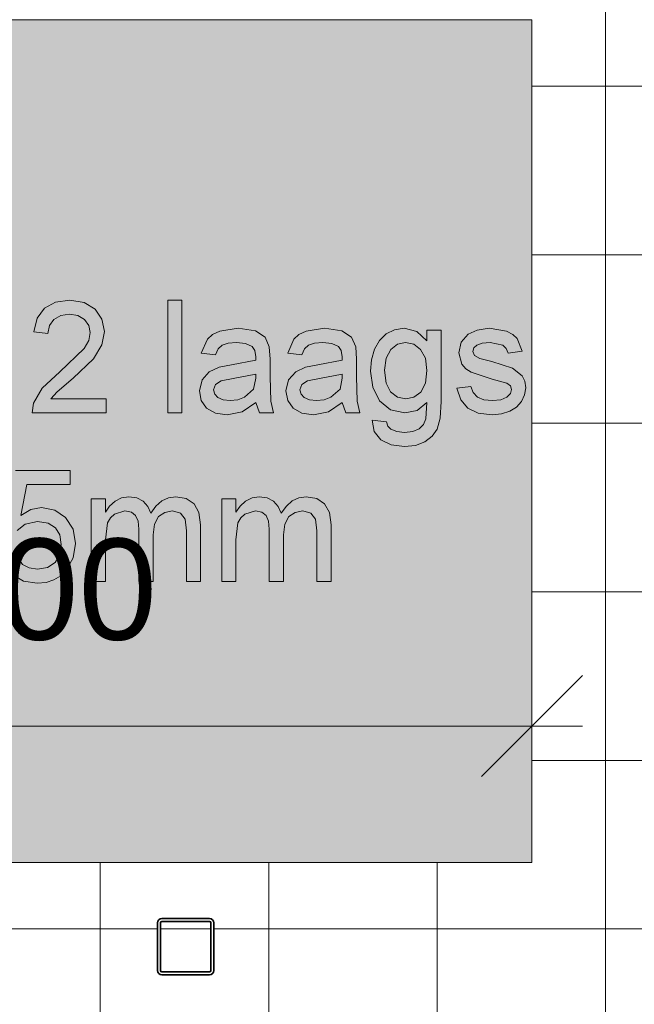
# Model space of a CAD drawing. Header units: millimetres. Extents: x -281 to 145437, y -16481 to 78869.
# Tile 50 of 256: x 5705 to 6799, y 26697 to 28450. Entities that reach past the tile are written whole.
import ezdxf

# ---------------------------------------------------------------- set-up
doc = ezdxf.new("R2010")
doc.units = ezdxf.units.MM
for name, color, linetype, lineweight in [('A--A23__Vloeren', 8, 'Continuous', 5), ('A--L28__Hoofddraagconstructies', 3, 'Continuous', 9), ('A--L90__Terrein', 7, 'Continuous', 5), ('A--M$01A__Algemeen', 1, 'Continuous', 5), ('A--M$01A__Algemeen-100', 1, 'Continuous', 5)]:
    doc.layers.add(name, color=color, linetype=linetype, lineweight=lineweight)
doc.styles.add('Arial_1', font='arial.ttf', dxfattribs={"height": 180})
doc.dimstyles.new('1_8mm', dxfattribs={"dimscale": 304.8, "dimtxt": 183.646692, "dimasz": 0.590551, "dimexe": 0.295276, "dimexo": 0.0625, "dimgap": 0.328084, "dimtad": 1, "dimdec": 0, "dimzin": 0, "dimdsep": 46, "dimtxsty": 'Arial_1', "dimblk1": 'OBLIQUE', "dimblk2": 'OBLIQUE', "dimsah": 1, "dimcen": 0.09, "dimdle": 0.295276, "dimazin": 0, "dimtfac": 1, "dimtdec": 4, "dimtix": 1, "dimtmove": 0, "dimatfit": 3, "dimfxl": 0.295276, "dimfxlon": 1, "dimtvp": 1, "dimtolj": 1, "dimtzin": 0, "dimarcsym": 2})

# ---------------------------------------------------------------- blocks, each defined once
blk = doc.blocks.new('28_SCO_TLB_column steel square hollow section hot rolled - K100x100x5-V49-L_80_ 11')
at = {"layer": 'A--L28__Hoofddraagconstructies', "lineweight": 13}
h = blk.add_hatch(dxfattribs=at)
h.set_pattern_fill('FP_103', color=256, style=0, pattern_type=2)
h.set_pattern_definition([(45, (-6000.5, -26800), (-500, 500), []), (45, (-5830.5, -26800), (-500, 500), []), (45, (-5820.5, -26800), (-500, 500), []), (45, (-5810.5, -26800), (-500, 500), []), (45, (-5800.5, -26800), (-500, 500), []), (45, (-5790.5, -26800), (-500, 500), []), (45, (-5780.5, -26800), (-500, 500), []), (45, (-5770.5, -26800), (-500, 500), [])])
h.paths.add_polyline_path([(-42.5, -50), (44.3, -49.3), (47.8, -47.8), (50, -42.5), (49.3, 44.3), (47.8, 47.8), (42.5, 50), (-44.3, 49.3), (-47.8, 47.8), (-50, 42.5), (-49.3, -44.3), (-47.8, -47.8), (-44.3, -49.3)])
h.paths.add_polyline_path([(-42.5, -45), (-44.3, -44.3), (-45, -42.5), (-44.3, 44.3), (-42.5, 45), (44.3, 44.3), (45, 42.5), (44.3, -44.3), (42.5, -45), (-4.5, -45)])
at = {"layer": 'A--L28__Hoofddraagconstructies', "color": 170, "lineweight": 35}
for p, q in [((-50, 42.5), (-50, -42.5)), ((-45, -42.5), (-45, 42.5)), ((42.5, 50), (-42.5, 50)), ((-42.5, 45), (42.5, 45)), ((45, 42.5), (45, -42.5)), ((50, -42.5), (50, 42.5)), ((42.5, -45), (-42.5, -45)), ((-42.5, -50), (42.5, -50))]:
    blk.add_line(p, q, dxfattribs=at)
for centre, radius, start, end in [((-42.5, 42.5), 7.5, 90, 180), ((-42.5, 42.5), 2.5, 90, 180), ((42.5, 42.5), 7.5, 360, 90), ((42.5, 42.5), 2.5, 0, 90), ((-42.5, -42.5), 7.5, 180, 270), ((-42.5, -42.5), 2.5, 180, 270), ((42.5, -42.5), 2.5, 270, 360), ((42.5, -42.5), 7.5, 270, 360)]:
    blk.add_arc(centre, radius, start, end, dxfattribs=at)
blk = doc.blocks.new('TBR-B-BWK-C-NIE-ARC-R25_rvt-1-L_80_ 11')
at = {"layer": 'A--L28__Hoofddraagconstructies', "color": 130, "lineweight": 13}
blk.add_blockref('28_SCO_TLB_column steel square hollow section hot rolled - K100x100x5-V49-L_80_ 11', (6000.5, 26800), dxfattribs=at)
blk = doc.blocks.new('NLRS_90_PA_LB_fietsvak dubbellaags_gen_cpz - NLRS_72_21_01_fietsvak 8x hoh 375-48998500-L_80_ 11')
at = {"layer": 'A--L90__Terrein'}
blk.add_hatch(color=256, dxfattribs=at).paths.add_polyline_path([(1900, 0), (1900, 1500), (0, 1500), (0, 0), (1758.1, 0)])
for p, q in [((1900, 1500), (0, 1500)), ((1900, 0), (1900, 1500)), ((1077.1, 1000.9), (1051.8, 997.3)), ((1077.1, 1000.9), (1051.8, 997.3)), ((1102.5, 996.9), (1077.1, 1000.9)), ((1102.5, 996.9), (1077.1, 1000.9)), ((1276.7, 1000.9), (1251.6, 1000.9)), ((1251.6, 1000.9), (1251.6, 800)), ((1276.7, 1000.9), (1251.6, 1000.9)), ((1251.6, 1000.9), (1251.6, 800)), ((1276.7, 800), (1276.7, 1000.9)), ((1276.7, 800), (1276.7, 1000.9)), ((1032.3, 986.4), (1019.1, 968.7)), ((1032.3, 986.4), (1019.1, 968.7)), ((1051.8, 997.3), (1032.3, 986.4)), ((1051.8, 997.3), (1032.3, 986.4)), ((1122, 984.8), (1102.5, 996.9)), ((1122, 984.8), (1102.5, 996.9)), ((1134.4, 966.8), (1122, 984.8)), ((1134.4, 966.8), (1122, 984.8)), ((1019.1, 968.7), (1013, 944.4)), ((1019.1, 968.7), (1013, 944.4)), ((1040.8, 955.7), (1048.7, 966.6)), ((1040.8, 955.7), (1048.7, 966.6)), ((1048.7, 966.6), (1060.9, 973.5)), ((1048.7, 966.6), (1060.9, 973.5)), ((1060.9, 973.5), (1076.5, 975.8)), ((1060.9, 973.5), (1076.5, 975.8)), ((1076.5, 975.8), (1091.4, 973.5)), ((1076.5, 975.8), (1091.4, 973.5)), ((1091.4, 973.5), (1103.2, 966.4)), ((1091.4, 973.5), (1103.2, 966.4)), ((1103.2, 966.4), (1110.9, 956)), ((1103.2, 966.4), (1110.9, 956)), ((1138.6, 944.9), (1134.4, 966.8)), ((1138.6, 944.9), (1134.4, 966.8)), ((1038.1, 941.3), (1040.8, 955.7)), ((1038.1, 941.3), (1040.8, 955.7)), ((1110.9, 956), (1113.5, 943.4)), ((1110.9, 956), (1113.5, 943.4)), ((1377.1, 950.7), (1344, 945.6)), ((1377.1, 950.7), (1344, 945.6)), ((1407.5, 946.2), (1377.1, 950.7)), ((1407.5, 946.2), (1377.1, 950.7)), ((1530.9, 950.7), (1497.8, 945.6)), ((1530.9, 950.7), (1497.8, 945.6)), ((1561.4, 946.2), (1530.9, 950.7)), ((1561.4, 946.2), (1530.9, 950.7)), ((1655.4, 948.3), (1640.6, 941)), ((1655.4, 948.3), (1640.6, 941)), ((1672.6, 950.7), (1655.4, 948.3)), ((1672.6, 950.7), (1655.4, 948.3)), ((1695, 945.2), (1672.6, 950.7)), ((1695, 945.2), (1672.6, 950.7)), ((1738.2, 947.5), (1713.1, 947.5)), ((1713.1, 947.5), (1713.1, 928.7)), ((1738.2, 947.5), (1713.1, 947.5)), ((1713.1, 947.5), (1713.1, 928.7)), ((1738.2, 820.2), (1738.2, 947.5)), ((1738.2, 820.2), (1738.2, 947.5)), ((1802.4, 947.6), (1786.4, 940.2)), ((1802.4, 947.6), (1786.4, 940.2)), ((1824, 950.7), (1802.4, 947.6)), ((1824, 950.7), (1802.4, 947.6)), ((1854.5, 945.8), (1824, 950.7)), ((1854.5, 945.8), (1824, 950.7)), ((1013, 944.4), (1038.1, 941.3)), ((1013, 944.4), (1038.1, 941.3)), ((1110.7, 929.3), (1102.6, 914.9)), ((1110.7, 929.3), (1102.6, 914.9)), ((1113.5, 943.4), (1110.7, 929.3)), ((1113.5, 943.4), (1110.7, 929.3)), ((1134.1, 921.1), (1138.6, 944.9)), ((1134.1, 921.1), (1138.6, 944.9)), ((1322.1, 931.3), (1311.2, 906.7)), ((1322.1, 931.3), (1311.2, 906.7)), ((1331.4, 939.5), (1322.1, 931.3)), ((1331.4, 939.5), (1322.1, 931.3)), ((1344, 945.6), (1331.4, 939.5)), ((1344, 945.6), (1331.4, 939.5)), ((1424.7, 935), (1407.5, 946.2)), ((1424.7, 935), (1407.5, 946.2)), ((1432.4, 918), (1424.7, 935)), ((1432.4, 918), (1424.7, 935)), ((1475.9, 931.3), (1465.1, 906.7)), ((1475.9, 931.3), (1465.1, 906.7)), ((1485.2, 939.5), (1475.9, 931.3)), ((1485.2, 939.5), (1475.9, 931.3)), ((1497.8, 945.6), (1485.2, 939.5)), ((1497.8, 945.6), (1485.2, 939.5)), ((1578.6, 935), (1561.4, 946.2)), ((1578.6, 935), (1561.4, 946.2)), ((1586.3, 918), (1578.6, 935)), ((1586.3, 918), (1578.6, 935)), ((1628.6, 929.2), (1619.8, 913.4)), ((1628.6, 929.2), (1619.8, 913.4)), ((1640.6, 941), (1628.6, 929.2)), ((1640.6, 941), (1628.6, 929.2)), ((1713.1, 928.7), (1695, 945.2)), ((1713.1, 928.7), (1695, 945.2)), ((1786.4, 940.2), (1774.1, 925.9)), ((1786.4, 940.2), (1774.1, 925.9)), ((1865.9, 940), (1854.5, 945.8)), ((1865.9, 940), (1854.5, 945.8)), ((1873.9, 932.4), (1865.9, 940)), ((1873.9, 932.4), (1865.9, 940)), ((1882.6, 909.9), (1873.9, 932.4)), ((1882.6, 909.9), (1873.9, 932.4)), ((1102.6, 914.9), (1059.3, 873.1)), ((1102.6, 914.9), (1059.3, 873.1)), ((1119.3, 896.5), (1134.1, 921.1)), ((1119.3, 896.5), (1134.1, 921.1)), ((1336.3, 903.6), (1341.3, 914)), ((1336.3, 903.6), (1341.3, 914)), ((1341.3, 914), (1348.5, 920.7)), ((1341.3, 914), (1348.5, 920.7)), ((1348.5, 920.7), (1358.9, 924.4)), ((1348.5, 920.7), (1358.9, 924.4)), ((1358.9, 924.4), (1373.9, 925.6)), ((1358.9, 924.4), (1373.9, 925.6)), ((1373.9, 925.6), (1390, 923.8)), ((1373.9, 925.6), (1390, 923.8)), ((1390, 923.8), (1401.6, 918.3)), ((1390, 923.8), (1401.6, 918.3)), ((1401.6, 918.3), (1406.8, 911)), ((1401.6, 918.3), (1406.8, 911)), ((1433.7, 896), (1432.4, 918)), ((1433.7, 896), (1432.4, 918)), ((1490.2, 903.6), (1495.2, 914)), ((1490.2, 903.6), (1495.2, 914)), ((1495.2, 914), (1502.3, 920.7)), ((1495.2, 914), (1502.3, 920.7)), ((1502.3, 920.7), (1512.7, 924.4)), ((1502.3, 920.7), (1512.7, 924.4)), ((1512.7, 924.4), (1527.7, 925.6)), ((1512.7, 924.4), (1527.7, 925.6)), ((1527.7, 925.6), (1543.9, 923.8)), ((1527.7, 925.6), (1543.9, 923.8)), ((1543.9, 923.8), (1555.5, 918.3)), ((1543.9, 923.8), (1555.5, 918.3)), ((1555.5, 918.3), (1560.6, 911)), ((1555.5, 918.3), (1560.6, 911)), ((1587.5, 896), (1586.3, 918)), ((1587.5, 896), (1586.3, 918)), ((1619.8, 913.4), (1614.4, 894.8)), ((1619.8, 913.4), (1614.4, 894.8)), ((1640.4, 897.7), (1648.6, 913.1)), ((1640.4, 897.7), (1648.6, 913.1)), ((1648.6, 913.1), (1660.6, 922.5)), ((1648.6, 913.1), (1660.6, 922.5)), ((1660.6, 922.5), (1674.9, 925.6)), ((1660.6, 922.5), (1674.9, 925.6)), ((1674.9, 925.6), (1689.5, 922.4)), ((1674.9, 925.6), (1689.5, 922.4)), ((1689.5, 922.4), (1701.9, 912.9)), ((1689.5, 922.4), (1701.9, 912.9)), ((1701.9, 912.9), (1710.3, 897.3)), ((1701.9, 912.9), (1710.3, 897.3)), ((1774.1, 925.9), (1769.6, 907.2)), ((1774.1, 925.9), (1769.6, 907.2)), ((1794.7, 909.7), (1796.5, 915.7)), ((1794.7, 909.7), (1796.5, 915.7)), ((1796.5, 915.7), (1801.9, 920.8)), ((1796.5, 915.7), (1801.9, 920.8)), ((1801.9, 920.8), (1811.5, 924.4)), ((1801.9, 920.8), (1811.5, 924.4)), ((1811.5, 924.4), (1825.9, 925.6)), ((1811.5, 924.4), (1825.9, 925.6)), ((1825.9, 925.6), (1848, 920.6)), ((1825.9, 925.6), (1848, 920.6)), ((1848, 920.6), (1854.3, 914.6)), ((1848, 920.6), (1854.3, 914.6)), ((1854.3, 914.6), (1857.5, 906.7)), ((1854.3, 914.6), (1857.5, 906.7)), ((1083.3, 862), (1119.3, 896.5)), ((1083.3, 862), (1119.3, 896.5)), ((1311.2, 906.7), (1336.3, 903.6)), ((1311.2, 906.7), (1336.3, 903.6)), ((1408.4, 894.2), (1364.8, 885.5)), ((1408.4, 894.2), (1364.8, 885.5)), ((1406.8, 911), (1408.5, 899.8)), ((1406.8, 911), (1408.5, 899.8)), ((1408.5, 899.8), (1408.4, 894.2)), ((1408.5, 899.8), (1408.4, 894.2)), ((1433.7, 864.7), (1433.7, 896)), ((1433.7, 864.7), (1433.7, 896)), ((1465.1, 906.7), (1490.2, 903.6)), ((1465.1, 906.7), (1490.2, 903.6)), ((1562.2, 894.2), (1518.7, 885.5)), ((1562.2, 894.2), (1518.7, 885.5)), ((1560.6, 911), (1562.4, 899.8)), ((1560.6, 911), (1562.4, 899.8)), ((1562.4, 899.8), (1562.2, 894.2)), ((1562.4, 899.8), (1562.2, 894.2)), ((1587.5, 864.7), (1587.5, 896)), ((1587.5, 864.7), (1587.5, 896)), ((1614.4, 894.8), (1612.6, 874.5)), ((1614.4, 894.8), (1612.6, 874.5)), ((1637.7, 876.2), (1640.4, 897.7)), ((1637.7, 876.2), (1640.4, 897.7)), ((1710.3, 897.3), (1713.1, 875.5)), ((1710.3, 897.3), (1713.1, 875.5)), ((1769.6, 907.2), (1775.2, 886.9)), ((1769.6, 907.2), (1775.2, 886.9)), ((1797.7, 902.4), (1794.7, 909.7)), ((1797.7, 902.4), (1794.7, 909.7)), ((1807, 896.9), (1797.7, 902.4)), ((1807, 896.9), (1797.7, 902.4)), ((1828.7, 891.5), (1807, 896.9)), ((1828.7, 891.5), (1807, 896.9)), ((1857.5, 906.7), (1882.6, 909.9)), ((1857.5, 906.7), (1882.6, 909.9)), ((1343.1, 881.8), (1325.5, 873.5)), ((1343.1, 881.8), (1325.5, 873.5)), ((1364.8, 885.5), (1343.1, 881.8)), ((1364.8, 885.5), (1343.1, 881.8)), ((1496.9, 881.8), (1479.4, 873.5)), ((1496.9, 881.8), (1479.4, 873.5)), ((1518.7, 885.5), (1496.9, 881.8)), ((1518.7, 885.5), (1496.9, 881.8)), ((1775.2, 886.9), (1782.1, 878.7)), ((1775.2, 886.9), (1782.1, 878.7)), ((1782.1, 878.7), (1791.7, 872.6)), ((1782.1, 878.7), (1791.7, 872.6)), ((1865.5, 879.7), (1828.7, 891.5)), ((1865.5, 879.7), (1828.7, 891.5)), ((1882.7, 866.3), (1865.5, 879.7)), ((1882.7, 866.3), (1865.5, 879.7)), ((1059.3, 873.1), (1027.8, 844)), ((1059.3, 873.1), (1027.8, 844)), ((1054.4, 837.9), (1083.3, 862)), ((1054.4, 837.9), (1083.3, 862)), ((1312.9, 859.1), (1308.1, 839.2)), ((1312.9, 859.1), (1308.1, 839.2)), ((1325.5, 873.5), (1312.9, 859.1)), ((1325.5, 873.5), (1312.9, 859.1)), ((1346.4, 857.3), (1368, 861.4)), ((1346.4, 857.3), (1368, 861.4)), ((1368, 861.4), (1408.5, 869.1)), ((1368, 861.4), (1408.5, 869.1)), ((1408.4, 862), (1404.4, 842.5)), ((1408.4, 862), (1404.4, 842.5)), ((1408.5, 869.1), (1408.4, 862)), ((1408.5, 869.1), (1408.4, 862)), ((1434.9, 821.1), (1433.7, 864.7)), ((1434.9, 821.1), (1433.7, 864.7)), ((1466.7, 859.1), (1461.9, 839.2)), ((1466.7, 859.1), (1461.9, 839.2)), ((1479.4, 873.5), (1466.7, 859.1)), ((1479.4, 873.5), (1466.7, 859.1)), ((1500.2, 857.3), (1521.9, 861.4)), ((1500.2, 857.3), (1521.9, 861.4)), ((1521.9, 861.4), (1562.4, 869.1)), ((1521.9, 861.4), (1562.4, 869.1)), ((1562.2, 862), (1558.3, 842.5)), ((1562.2, 862), (1558.3, 842.5)), ((1562.4, 869.1), (1562.2, 862)), ((1562.4, 869.1), (1562.2, 862)), ((1588.8, 821.1), (1587.5, 864.7)), ((1588.8, 821.1), (1587.5, 864.7)), ((1612.6, 874.5), (1616.6, 846)), ((1612.6, 874.5), (1616.6, 846)), ((1640.4, 853.2), (1637.7, 876.2)), ((1640.4, 853.2), (1637.7, 876.2)), ((1713.1, 875.5), (1710.3, 852.9)), ((1713.1, 875.5), (1710.3, 852.9)), ((1791.7, 872.6), (1829.5, 860.3)), ((1791.7, 872.6), (1829.5, 860.3)), ((1829.5, 860.3), (1855.4, 853.1)), ((1829.5, 860.3), (1855.4, 853.1)), ((1887.3, 856.5), (1882.7, 866.3)), ((1887.3, 856.5), (1882.7, 866.3)), ((1027.8, 844), (1012.6, 817.3)), ((1027.8, 844), (1012.6, 817.3)), ((1333.2, 841), (1336.6, 850.7)), ((1333.2, 841), (1336.6, 850.7)), ((1336.6, 850.7), (1346.4, 857.3)), ((1336.6, 850.7), (1346.4, 857.3)), ((1404.4, 842.5), (1388, 828)), ((1404.4, 842.5), (1388, 828)), ((1487, 841), (1490.5, 850.7)), ((1487, 841), (1490.5, 850.7)), ((1490.5, 850.7), (1500.2, 857.3)), ((1490.5, 850.7), (1500.2, 857.3)), ((1558.3, 842.5), (1541.9, 828)), ((1558.3, 842.5), (1541.9, 828)), ((1616.6, 846), (1628.6, 821.9)), ((1616.6, 846), (1628.6, 821.9)), ((1648.4, 837.4), (1640.4, 853.2)), ((1648.4, 837.4), (1640.4, 853.2)), ((1710.3, 852.9), (1702.2, 837.3)), ((1710.3, 852.9), (1702.2, 837.3)), ((1791.5, 847.1), (1766.4, 843.9)), ((1791.5, 847.1), (1766.4, 843.9)), ((1766.4, 843.9), (1773.3, 823.5)), ((1766.4, 843.9), (1773.3, 823.5)), ((1795.5, 836.3), (1791.5, 847.1)), ((1795.5, 836.3), (1791.5, 847.1)), ((1855.4, 853.1), (1861.6, 848.2)), ((1855.4, 853.1), (1861.6, 848.2)), ((1861.6, 848.2), (1863.7, 841.8)), ((1861.6, 848.2), (1863.7, 841.8)), ((1863.7, 841.8), (1861.7, 834.4)), ((1863.7, 841.8), (1861.7, 834.4)), ((1887, 832.1), (1888.9, 844.5)), ((1887, 832.1), (1888.9, 844.5)), ((1888.9, 844.5), (1887.3, 856.5)), ((1888.9, 844.5), (1887.3, 856.5)), ((1043.1, 825.1), (1054.4, 837.9)), ((1043.1, 825.1), (1054.4, 837.9)), ((1141.7, 825.1), (1043.1, 825.1)), ((1141.7, 825.1), (1043.1, 825.1)), ((1141.7, 800), (1141.7, 825.1)), ((1141.7, 800), (1141.7, 825.1)), ((1308.1, 839.2), (1311.3, 822.4)), ((1308.1, 839.2), (1311.3, 822.4)), ((1335.1, 833.5), (1333.2, 841)), ((1335.1, 833.5), (1333.2, 841)), ((1340.7, 827.4), (1335.1, 833.5)), ((1340.7, 827.4), (1335.1, 833.5)), ((1349.9, 823.3), (1340.7, 827.4)), ((1349.9, 823.3), (1340.7, 827.4)), ((1388, 828), (1376.1, 823.5)), ((1388, 828), (1376.1, 823.5)), ((1461.9, 839.2), (1465.1, 822.4)), ((1461.9, 839.2), (1465.1, 822.4)), ((1488.9, 833.5), (1487, 841)), ((1488.9, 833.5), (1487, 841)), ((1494.5, 827.4), (1488.9, 833.5)), ((1494.5, 827.4), (1488.9, 833.5)), ((1503.7, 823.3), (1494.5, 827.4)), ((1503.7, 823.3), (1494.5, 827.4)), ((1541.9, 828), (1529.9, 823.5)), ((1541.9, 828), (1529.9, 823.5)), ((1660.5, 828.2), (1648.4, 837.4)), ((1660.5, 828.2), (1648.4, 837.4)), ((1675.3, 825.1), (1660.5, 828.2)), ((1675.3, 825.1), (1660.5, 828.2)), ((1690, 828.2), (1675.3, 825.1)), ((1690, 828.2), (1675.3, 825.1)), ((1702.2, 837.3), (1690, 828.2)), ((1702.2, 837.3), (1690, 828.2)), ((1803.2, 828.4), (1795.5, 836.3)), ((1803.2, 828.4), (1795.5, 836.3)), ((1814.6, 823.6), (1803.2, 828.4)), ((1814.6, 823.6), (1803.2, 828.4)), ((1855.4, 827.9), (1844.8, 823.5)), ((1855.4, 827.9), (1844.8, 823.5)), ((1861.7, 834.4), (1855.4, 827.9)), ((1861.7, 834.4), (1855.4, 827.9)), ((1881.6, 820.5), (1887, 832.1)), ((1881.6, 820.5), (1887, 832.1)), ((1012.6, 817.3), (1009.9, 800)), ((1012.6, 817.3), (1009.9, 800)), ((1311.3, 822.4), (1320.8, 808.8)), ((1311.3, 822.4), (1320.8, 808.8)), ((1320.8, 808.8), (1336.3, 799.8)), ((1320.8, 808.8), (1336.3, 799.8)), ((1362.6, 822), (1349.9, 823.3)), ((1362.6, 822), (1349.9, 823.3)), ((1376.1, 823.5), (1362.6, 822)), ((1376.1, 823.5), (1362.6, 822)), ((1384.2, 801.8), (1408.5, 818.8)), ((1384.2, 801.8), (1408.5, 818.8)), ((1408.5, 818.8), (1414.8, 800)), ((1408.5, 818.8), (1414.8, 800)), ((1439.9, 800), (1434.9, 821.1)), ((1439.9, 800), (1434.9, 821.1)), ((1465.1, 822.4), (1474.6, 808.8)), ((1465.1, 822.4), (1474.6, 808.8)), ((1474.6, 808.8), (1490.1, 799.8)), ((1474.6, 808.8), (1490.1, 799.8)), ((1516.5, 822), (1503.7, 823.3)), ((1516.5, 822), (1503.7, 823.3)), ((1529.9, 823.5), (1516.5, 822)), ((1529.9, 823.5), (1516.5, 822)), ((1538, 801.8), (1562.4, 818.8)), ((1538, 801.8), (1562.4, 818.8)), ((1562.4, 818.8), (1568.7, 800)), ((1562.4, 818.8), (1568.7, 800)), ((1593.8, 800), (1588.8, 821.1)), ((1593.8, 800), (1588.8, 821.1)), ((1628.6, 821.9), (1647.9, 805.5)), ((1628.6, 821.9), (1647.9, 805.5)), ((1695.4, 804.7), (1713.1, 818.8)), ((1695.4, 804.7), (1713.1, 818.8)), ((1713.1, 818.8), (1711.3, 789.6)), ((1713.1, 818.8), (1711.3, 789.6)), ((1736.5, 790.7), (1738.2, 820.2)), ((1736.5, 790.7), (1738.2, 820.2)), ((1773.3, 823.5), (1785.7, 808.7)), ((1773.3, 823.5), (1785.7, 808.7)), ((1785.7, 808.7), (1804.1, 799.8)), ((1785.7, 808.7), (1804.1, 799.8)), ((1829.8, 822), (1814.6, 823.6)), ((1829.8, 822), (1814.6, 823.6)), ((1844.8, 823.5), (1829.8, 822)), ((1844.8, 823.5), (1829.8, 822)), ((1860.6, 803), (1872.7, 810.5)), ((1860.6, 803), (1872.7, 810.5)), ((1872.7, 810.5), (1881.6, 820.5)), ((1872.7, 810.5), (1881.6, 820.5)), ((1009.9, 800), (1141.7, 800)), ((1009.9, 800), (1141.7, 800)), ((1251.6, 800), (1276.7, 800)), ((1251.6, 800), (1276.7, 800)), ((1336.3, 799.8), (1357.3, 796.9)), ((1336.3, 799.8), (1357.3, 796.9)), ((1357.3, 796.9), (1384.2, 801.8)), ((1357.3, 796.9), (1384.2, 801.8)), ((1414.8, 800), (1439.9, 800)), ((1414.8, 800), (1439.9, 800)), ((1490.1, 799.8), (1511.1, 796.9)), ((1490.1, 799.8), (1511.1, 796.9)), ((1511.1, 796.9), (1538, 801.8)), ((1511.1, 796.9), (1538, 801.8)), ((1568.7, 800), (1593.8, 800)), ((1568.7, 800), (1593.8, 800)), ((1647.9, 805.5), (1673.8, 800)), ((1647.9, 805.5), (1673.8, 800)), ((1673.8, 800), (1695.4, 804.7)), ((1673.8, 800), (1695.4, 804.7)), ((1711.3, 789.6), (1706.7, 779.4)), ((1711.3, 789.6), (1706.7, 779.4)), ((1731.3, 771.4), (1736.5, 790.7)), ((1731.3, 771.4), (1736.5, 790.7)), ((1804.1, 799.8), (1829.5, 796.9)), ((1804.1, 799.8), (1829.5, 796.9)), ((1829.5, 796.9), (1845.9, 798.4)), ((1829.5, 796.9), (1845.9, 798.4)), ((1845.9, 798.4), (1860.6, 803)), ((1845.9, 798.4), (1860.6, 803)), ((1615.7, 787.4), (1619.3, 766.8)), ((1640.9, 784.3), (1615.7, 787.4)), ((1615.7, 787.4), (1619.3, 766.8)), ((1640.9, 784.3), (1615.7, 787.4)), ((1643.6, 776.5), (1640.9, 784.3)), ((1643.6, 776.5), (1640.9, 784.3)), ((1649, 771.1), (1643.6, 776.5)), ((1649, 771.1), (1643.6, 776.5)), ((1699.1, 771.8), (1688.1, 767.1)), ((1699.1, 771.8), (1688.1, 767.1)), ((1706.7, 779.4), (1699.1, 771.8)), ((1706.7, 779.4), (1699.1, 771.8)), ((1722.4, 758.5), (1731.3, 771.4)), ((1722.4, 758.5), (1731.3, 771.4)), ((1619.3, 766.8), (1631.1, 752.1)), ((1619.3, 766.8), (1631.1, 752.1)), ((1659.6, 766.9), (1649, 771.1)), ((1659.6, 766.9), (1649, 771.1)), ((1673.4, 765.5), (1659.6, 766.9)), ((1673.4, 765.5), (1659.6, 766.9)), ((1688.1, 767.1), (1673.4, 765.5)), ((1688.1, 767.1), (1673.4, 765.5)), ((1709.5, 748.7), (1722.4, 758.5)), ((1709.5, 748.7), (1722.4, 758.5)), ((1631.1, 752.1), (1649.5, 743.3)), ((1631.1, 752.1), (1649.5, 743.3)), ((1649.5, 743.3), (1672.9, 740.4)), ((1649.5, 743.3), (1672.9, 740.4)), ((1672.9, 740.4), (1692.9, 742.4)), ((1672.9, 740.4), (1692.9, 742.4)), ((1692.9, 742.4), (1709.5, 748.7)), ((1692.9, 742.4), (1709.5, 748.7)), ((1077.7, 697.8), (980.4, 697.8)), ((1077.7, 672.7), (1077.7, 697.8)), ((990, 617.3), (1000.7, 672.7)), ((1000.7, 672.7), (1077.7, 672.7)), ((1169.3, 648.8), (1157.8, 643.2)), ((1182.3, 650.7), (1169.3, 648.8)), ((1196.3, 648.8), (1182.3, 650.7)), ((1207.5, 643), (1196.3, 648.8)), ((1252.7, 648.9), (1240.9, 643.4)), ((1265.7, 650.7), (1252.7, 648.9)), ((1284.6, 647.6), (1265.7, 650.7)), ((1401.6, 648.8), (1390.1, 643.2)), ((1414.6, 650.7), (1401.6, 648.8)), ((1428.6, 648.8), (1414.6, 650.7)), ((1439.8, 643), (1428.6, 648.8)), ((1485, 648.9), (1473.2, 643.4)), ((1498, 650.7), (1485, 648.9)), ((1516.9, 647.6), (1498, 650.7)), ((1026.7, 631.8), (1007.9, 628.2)), ((1050.2, 627.3), (1026.7, 631.8)), ((1140.5, 647.5), (1115.4, 647.5)), ((1115.4, 647.5), (1115.4, 500)), ((1140.5, 623.3), (1140.5, 647.5)), ((1148, 634.4), (1140.5, 623.3)), ((1157.8, 643.2), (1148, 634.4)), ((1215.9, 633.8), (1207.5, 643)), ((1221.3, 621.5), (1215.9, 633.8)), ((1230.5, 634.3), (1221.3, 621.5)), ((1240.9, 643.4), (1230.5, 634.3)), ((1298.5, 638.5), (1284.6, 647.6)), ((1307.1, 623.1), (1298.5, 638.5)), ((1372.8, 647.5), (1347.7, 647.5)), ((1347.7, 647.5), (1347.7, 500)), ((1372.8, 623.3), (1372.8, 647.5)), ((1380.4, 634.4), (1372.8, 623.3)), ((1390.1, 643.2), (1380.4, 634.4)), ((1448.2, 633.8), (1439.8, 643)), ((1453.6, 621.5), (1448.2, 633.8)), ((1462.8, 634.3), (1453.6, 621.5)), ((1473.2, 643.4), (1462.8, 634.3)), ((1530.8, 638.5), (1516.9, 647.6)), ((1539.4, 623.1), (1530.8, 638.5)), ((1007.9, 628.2), (990, 617.3)), ((1069.6, 613.8), (1050.2, 627.3)), ((1082.8, 593.3), (1069.6, 613.8)), ((1144.3, 604.4), (1149.3, 613.5)), ((1149.3, 613.5), (1156.7, 620.2)), ((1156.7, 620.2), (1175.3, 625.6)), ((1175.3, 625.6), (1186.7, 623.5)), ((1186.7, 623.5), (1194.3, 617.5)), ((1194.3, 617.5), (1198.7, 607.3)), ((1227.7, 602.4), (1235.1, 615.5)), ((1235.1, 615.5), (1246.2, 623.1)), ((1246.2, 623.1), (1259.8, 625.6)), ((1259.8, 625.6), (1274.1, 621.6)), ((1274.1, 621.6), (1282.6, 611.3)), ((1310, 601.1), (1307.1, 623.1)), ((1376.6, 604.4), (1381.6, 613.5)), ((1381.6, 613.5), (1389, 620.2)), ((1389, 620.2), (1407.6, 625.6)), ((1407.6, 625.6), (1419, 623.5)), ((1419, 623.5), (1426.6, 617.5)), ((1426.6, 617.5), (1431, 607.3)), ((1460, 602.4), (1467.4, 615.5)), ((1467.4, 615.5), (1478.5, 623.1)), ((1478.5, 623.1), (1492.1, 625.6)), ((1492.1, 625.6), (1506.4, 621.6)), ((1506.4, 621.6), (1514.9, 611.3)), ((1542.3, 601.1), (1539.4, 623.1)), ((983.5, 591), (997.6, 602.4)), ((997.6, 602.4), (1019.7, 606.7)), ((1019.7, 606.7), (1038.3, 604)), ((1038.3, 604), (1051.5, 595.8)), ((1140.5, 574.4), (1144.3, 604.4)), ((1198.7, 607.3), (1200.1, 593.1)), ((1225.3, 583.3), (1227.7, 602.4)), ((1282.6, 611.3), (1284.9, 590.4)), ((1310, 500), (1310, 601.1)), ((1372.8, 574.4), (1376.6, 604.4)), ((1431, 607.3), (1432.4, 593.1)), ((1457.6, 583.3), (1460, 602.4)), ((1514.9, 611.3), (1517.2, 590.4)), ((1542.3, 500), (1542.3, 601.1)), ((1051.5, 595.8), (1059.4, 582.9)), ((1059.4, 582.9), (1062, 566)), ((1087.1, 567.5), (1082.8, 593.3)), ((1200.1, 593.1), (1200.1, 500)), ((1225.3, 500), (1225.3, 583.3)), ((1284.9, 590.4), (1284.9, 500)), ((1432.4, 593.1), (1432.4, 500)), ((1457.6, 500), (1457.6, 583.3)), ((1517.2, 590.4), (1517.2, 500)), ((1062, 566), (1059.2, 548)), ((1083.2, 542.4), (1087.1, 567.5)), ((1140.5, 500), (1140.5, 574.4)), ((1372.8, 500), (1372.8, 574.4)), ((1059.2, 548), (1050.8, 534)), ((993, 530.6), (985, 541.4)), ((1004.5, 524.1), (993, 530.6)), ((1050.8, 534), (1037.3, 525)), ((1071.4, 520.9), (1083.2, 542.4)), ((974.9, 512.3), (994.5, 500.7)), ((1019.3, 522), (1004.5, 524.1)), ((1037.3, 525), (1019.3, 522)), ((1048.8, 502.9), (1060.9, 510.4)), ((1060.9, 510.4), (1071.4, 520.9)), ((994.5, 500.7), (1019.2, 496.9)), ((1019.2, 496.9), (1034.9, 498.4)), ((1034.9, 498.4), (1048.8, 502.9)), ((1115.4, 500), (1140.5, 500)), ((1200.1, 500), (1225.3, 500)), ((1284.9, 500), (1310, 500)), ((1347.7, 500), (1372.8, 500)), ((1432.4, 500), (1457.6, 500)), ((1517.2, 500), (1542.3, 500)), ((0, 0), (1900, 0))]:
    blk.add_line(p, q, dxfattribs=at)
blk = doc.blocks.new('DIMBLOCK9-L_80_ 11')
at = {"layer": 'A--M$01A__Algemeen-100'}
for p, q in [((4717, 27192.8), (4807, 27282.8)), ((4717, 27192.8), (4717, 27282.8)), ((6617, 27192.8), (6707, 27282.8)), ((6617, 27192.8), (6617, 27282.8)), ((4627, 27192.8), (6707, 27192.8)), ((4717, 27192.8), (4627, 27102.8)), ((4717, 27192.8), (4717, 27102.8)), ((6617, 27192.8), (6527, 27102.8)), ((6617, 27192.8), (6617, 27102.8))]:
    blk.add_line(p, q, dxfattribs=at)
at = {"layer": 'A--M$01A__Algemeen-100', "color": 0, "insert": (5390.1, 27526.4), "char_height": 180, "width": 664.518, "attachment_point": 1, "line_spacing_factor": 0.941778, "style": 'Arial_1'}
blk.add_mtext('1900', dxfattribs=at)
blk = doc.blocks.new('_Oblique')
at = {"color": 0, "linetype": 'ByBlock', "lineweight": -2}
blk.add_line((-0.5, -0.5), (0.5, 0.5), dxfattribs=at)

msp = doc.modelspace()

# ---------------------------------------------------------------- hatches: boundary and pattern name
at = {"layer": 'A--A23__Vloeren'}
h = msp.add_hatch(dxfattribs=at)
h.set_pattern_fill('FP_213', color=256, style=0, pattern_type=2)
h.set_pattern_definition([(0, (7648.04, 36431.46), (0, 300), []), (90, (7648.04, 36431.46), (-300, 2e-14), [])])
h.paths.add_polyline_path([(4717, 12483), (5950.5, 12483), (5951.5, 12545), (5952.7, 12547.8), (5958, 12550), (6045.5, 12549), (6048.3, 12547.8), (6050.5, 12542.5), (6050.5, 12483), (9400, 12483), (9400, 12700), (8817, 12700), (8817, 15700), (8900, 15700), (8900, 16450), (8817, 16450), (8817, 21700), (9400, 21700), (9400, 22808.8), (8817, 22808.8), (8817, 28808.8), (9400, 28808.8), (9400, 29700), (8817, 29700), (8817, 35700), (9400, 35700), (9400, 36900), (8817, 36900), (8817, 42900), (9400, 42900), (9400, 43913), (8817, 43913), (8817, 49288), (9400, 49288), (9400, 50010), (8817, 50010), (8817, 55260), (9400, 55260), (9400, 56200), (10717, 56200), (10717, 56540), (9140, 56540), (9140, 56717), (8110, 56717), (8110, 56712), (8045, 56712), (8046, 56715.5), (8060, 56715.5), (8060, 56717), (8039.4, 56717), (8039, 56715), (6800.2, 56715.5), (6800, 56717), (6780, 56717), (6780, 56715.5), (6794, 56714.7), (6795, 56712), (6730, 56712), (6731, 56715.5), (6730, 56715.5), (6730, 56717), (4717, 56717), (4717, 55445), (6617, 55445), (6617, 52070), (4717, 52070), (4717, 51845), (6617, 51845), (6617, 48470), (4717, 48470), (4717, 48245), (6617, 48245), (6617, 44870), (4717, 44870), (4717, 44645), (6617, 44645), (6617, 41270), (4717, 41270), (4717, 41045), (6617, 41045), (6617, 37670), (4717, 37670), (4717, 37445), (6617, 37445), (6617, 34070), (4717, 34070), (4717, 33845), (6617, 33845), (6617, 30470), (4717, 30470), (4717, 30325), (6617, 30325), (6617, 26950), (4717, 26950), (4717, 26645), (6617, 26645), (6617, 23270), (4717, 23270), (4717, 23045), (6617, 23045), (6617, 19670), (4717, 19670), (4717, 19445), (6617, 19445), (6617, 16070), (4717, 16069.5), (4717, 15800), (6617, 15800), (6617, 12800), (4717, 12800), (4717, 12580.7)])
h.paths.add_polyline_path([(6044.8, 12483), (6045.5, 12483), (6044.8, 12544.3), (6043, 12545), (5956.2, 12544.3), (5955.5, 12542.5), (5956.2, 12483), (5996, 12483)])
h.paths.add_polyline_path([(5996, 15950), (5956.2, 15950.7), (5952.7, 15952.2), (5950.5, 15957.5), (5951.5, 16045), (5952.7, 16047.8), (5958, 16050), (6045.5, 16049), (6048.3, 16047.8), (6050.5, 16042.5), (6049.8, 15955.7), (6048.3, 15952.2), (6043, 15950)])
h.paths.add_polyline_path([(6043, 15955), (6044.8, 15955.7), (6045.5, 15957.5), (6044.8, 16044.3), (6043, 16045), (5956.2, 16044.3), (5955.5, 16042.5), (5956.2, 15955.7), (5958, 15955), (5996, 15955)])
h.paths.add_polyline_path([(6700.3, 18554.3), (6674, 18557.8), (6656.5, 18566.2), (6644.1, 18581), (6637.2, 18601.4), (6662.4, 18604.6), (6666.3, 18593.8), (6675, 18585.5), (6685.4, 18581.1), (6700.6, 18579.5), (6716.7, 18581.4), (6726.2, 18585.4), (6732.5, 18591.8), (6734.6, 18599.3), (6731, 18606.9), (6726.2, 18610.6), (6699.5, 18618), (6662.5, 18630.1), (6652.9, 18636.2), (6646, 18644.4), (6640.4, 18664.7), (6644.9, 18683.4), (6657.2, 18697.7), (6673.2, 18705.1), (6696.7, 18707.9), (6725.3, 18703.2), (6736.8, 18697.4), (6744.8, 18689.9), (6753.4, 18667.4), (6728.3, 18664.2), (6725.1, 18672.1), (6718.8, 18678.1), (6694.8, 18682.9), (6682.3, 18681.9), (6672.7, 18678.3), (6667.3, 18673.1), (6665.5, 18667.2), (6668.5, 18659.9), (6677.9, 18654.4), (6700.3, 18648.7), (6736.4, 18637.2), (6753.5, 18623.8), (6758.6, 18610.6), (6759.3, 18599.3), (6757.9, 18589.6), (6752.4, 18577.9), (6743.5, 18567.9), (6731.4, 18560.5), (6715.7, 18555.8), (6700.6, 18554.4)])
h.paths.add_polyline_path([(5958, 19550), (5952.7, 19552.2), (5950.5, 19557.5), (5951.5, 19645), (5952.7, 19647.8), (5958, 19650), (6045.5, 19649), (6048.3, 19647.8), (6050.5, 19642.5), (6049.8, 19555.7), (6048.3, 19552.2), (6043, 19550), (5996, 19550)])
h.paths.add_polyline_path([(6043, 19555), (6044.8, 19555.7), (6045.5, 19557.5), (6044.8, 19644.3), (6043, 19645), (5956.2, 19644.3), (5955.5, 19642.5), (5956.2, 19555.7), (5958, 19555), (5996, 19555)])
h.paths.add_polyline_path([(6700.3, 22154.3), (6674, 22157.8), (6656.5, 22166.2), (6644.1, 22181), (6637.2, 22201.4), (6662.5, 22204.2), (6666.3, 22193.8), (6675, 22185.5), (6685.4, 22181.1), (6700.6, 22179.5), (6716, 22181.1), (6726.2, 22185.4), (6732.5, 22191.8), (6734.6, 22199.3), (6732.5, 22205.7), (6726.2, 22210.6), (6699.5, 22218), (6662.5, 22230.1), (6652.9, 22236.2), (6646, 22244.4), (6640.4, 22264.7), (6644.9, 22283.4), (6657.2, 22297.7), (6673.2, 22305.1), (6696.7, 22307.9), (6725.3, 22303.2), (6736.8, 22297.4), (6744.8, 22289.9), (6753.4, 22267.4), (6728.3, 22264.2), (6725.1, 22272.1), (6718.8, 22278.1), (6694.8, 22282.9), (6682.3, 22281.9), (6672.7, 22278.3), (6667.3, 22273.1), (6665.5, 22267.2), (6668.5, 22259.9), (6677.9, 22254.4), (6700.3, 22248.7), (6736.4, 22237.2), (6753.5, 22223.8), (6758.6, 22210.6), (6759.3, 22199.3), (6757.9, 22189.6), (6752.4, 22177.9), (6743.5, 22167.9), (6731.4, 22160.5), (6715.7, 22155.8), (6700.3, 22154.3)])
h.paths.add_polyline_path([(5996, 23150), (5956.2, 23150.7), (5952.7, 23152.2), (5950.5, 23157.5), (5951.5, 23245), (5952.7, 23247.8), (5958, 23250), (6045.5, 23249), (6048.3, 23247.8), (6050.5, 23242.5), (6049.8, 23155.7), (6048.3, 23152.2), (6043, 23150)])
h.paths.add_polyline_path([(5996, 23155), (6044.8, 23155.7), (6045.5, 23157.5), (6044.8, 23244.3), (6043, 23245), (5956.2, 23244.3), (5955.5, 23242.5), (5956.2, 23155.7), (5958, 23155)])
h.paths.add_polyline_path([(6700.3, 25754.3), (6674, 25757.8), (6656.5, 25766.2), (6644.1, 25781), (6637.2, 25801.4), (6662.5, 25804.2), (6666.3, 25793.8), (6675, 25785.5), (6685.4, 25781.1), (6700.6, 25779.5), (6716, 25781.1), (6726.2, 25785.4), (6732.5, 25791.8), (6734.6, 25799.3), (6732.5, 25805.7), (6726.2, 25810.6), (6699.5, 25818), (6662.5, 25830.1), (6652.9, 25836.2), (6646, 25844.4), (6640.4, 25864.7), (6644.9, 25883.4), (6657.2, 25897.7), (6673.2, 25905.1), (6696.7, 25907.9), (6728.4, 25901.7), (6736.8, 25897.4), (6744.8, 25889.9), (6753.4, 25867.4), (6728.3, 25864.2), (6725.1, 25872.1), (6718.8, 25878.1), (6694.8, 25882.9), (6682.3, 25881.9), (6672.7, 25878.3), (6667.3, 25873.1), (6665.5, 25867.2), (6668.5, 25859.9), (6677.9, 25854.4), (6700.3, 25848.7), (6736.4, 25837.2), (6753.5, 25823.8), (6758.6, 25810.6), (6759.3, 25799.3), (6757.9, 25789.6), (6752.4, 25777.9), (6743.5, 25767.9), (6731.4, 25760.5), (6715.7, 25755.8), (6700.3, 25754.3)])
h.paths.add_polyline_path([(6043, 26750), (5956.2, 26750.7), (5952.7, 26752.2), (5950.5, 26757.5), (5951.5, 26845), (5952.7, 26847.8), (5958, 26850), (6045.5, 26849), (6048.3, 26847.8), (6050.5, 26842.5), (6049.8, 26755.7), (6048.3, 26752.2), (6044.8, 26750.7)])
h.paths.add_polyline_path([(6043, 26755), (6044.8, 26755.7), (6045.5, 26757.5), (6044.8, 26844.3), (6043, 26845), (5956.2, 26844.3), (5955.5, 26842.5), (5956.2, 26755.7), (5958, 26755), (5996, 26755)])
h.paths.add_polyline_path([(6700.3, 29434.4), (6674, 29437.8), (6656.5, 29446.3), (6644.1, 29461), (6637.2, 29481.5), (6662.5, 29484.2), (6666.3, 29473.9), (6675, 29465.6), (6685.4, 29461.1), (6700.6, 29459.5), (6716, 29461.1), (6726.2, 29465.5), (6732.5, 29471.9), (6734.6, 29479.4), (6732.5, 29485.8), (6726.2, 29490.7), (6699.5, 29498.1), (6662.5, 29510.1), (6652.9, 29516.3), (6646, 29524.5), (6640.4, 29544.7), (6644.9, 29563.4), (6657.2, 29577.7), (6673.2, 29585.2), (6696.7, 29587.9), (6725.3, 29583.3), (6736.8, 29577.5), (6744.8, 29570), (6753.4, 29547.4), (6728.3, 29544.3), (6725.1, 29552.2), (6718.8, 29558.1), (6694.8, 29563), (6682.3, 29561.9), (6672.7, 29558.4), (6667.3, 29553.2), (6665.5, 29547.3), (6668.5, 29540), (6677.9, 29534.4), (6700.3, 29528.8), (6736.4, 29517.3), (6753.5, 29503.9), (6758.6, 29490.7), (6759.3, 29479.4), (6757.9, 29469.7), (6752.4, 29458), (6743.5, 29448), (6731.4, 29440.6), (6715.7, 29435.8), (6700.3, 29434.4)])
h.paths.add_polyline_path([(5958, 30350), (5952.7, 30352.2), (5950.5, 30357.5), (5951.5, 30445), (5952.7, 30447.8), (5958, 30450), (6045.5, 30449), (6048.3, 30447.8), (6050.5, 30442.5), (6049.8, 30355.7), (6048.3, 30352.2), (6043, 30350), (5996, 30350)])
h.paths.add_polyline_path([(5996, 30355), (6044.8, 30355.7), (6045.5, 30357.5), (6044.8, 30444.3), (6043, 30445), (5956.2, 30444.3), (5955.5, 30442.5), (5956.2, 30355.7), (5958, 30355)])
h.paths.add_polyline_path([(6700.3, 32954.3), (6674, 32957.8), (6656.5, 32966.2), (6644.1, 32981), (6637.2, 33001.4), (6662.5, 33004.2), (6666.3, 32993.8), (6675, 32985.5), (6685.4, 32981.1), (6700.6, 32979.5), (6716, 32981.1), (6726.2, 32985.4), (6732.5, 32991.8), (6734.6, 32999.3), (6732.5, 33005.7), (6726.2, 33010.6), (6699.5, 33018), (6662.5, 33030.1), (6652.9, 33036.2), (6646, 33044.4), (6640.4, 33064.7), (6644.9, 33083.4), (6657.2, 33097.7), (6673.2, 33105.1), (6696.7, 33107.9), (6725.3, 33103.2), (6736.8, 33097.4), (6744.8, 33089.9), (6753.4, 33067.4), (6728.3, 33064.2), (6725.1, 33072.1), (6718.8, 33078.1), (6694.8, 33082.9), (6682.3, 33081.9), (6672.7, 33078.3), (6667.3, 33073.1), (6665.5, 33067.2), (6668.5, 33059.9), (6677.9, 33054.4), (6700.3, 33048.7), (6736.4, 33037.2), (6753.5, 33023.8), (6758.6, 33010.6), (6759.3, 32999.3), (6757.9, 32989.6), (6752.4, 32977.9), (6743.5, 32967.9), (6731.4, 32960.5), (6715.7, 32955.8), (6700.3, 32954.3)])
h.paths.add_polyline_path([(5958, 33950), (5952.7, 33952.2), (5950.5, 33957.5), (5951.5, 34045), (5952.7, 34047.8), (5958, 34050), (6045.5, 34049), (6048.3, 34047.8), (6050.5, 34042.5), (6049.8, 33955.7), (6048.3, 33952.2), (6043, 33950), (5996, 33950)])
h.paths.add_polyline_path([(6043, 33955), (6044.8, 33955.7), (6045.5, 33957.5), (6044.8, 34044.3), (6043, 34045), (5956.2, 34044.3), (5955.5, 34042.5), (5956.2, 33955.7), (5958, 33955), (5996, 33955)])
h.paths.add_polyline_path([(6700.3, 36554.3), (6674, 36557.8), (6656.5, 36566.2), (6644.1, 36581), (6637.2, 36601.4), (6662.5, 36604.2), (6666.3, 36593.8), (6675, 36585.5), (6685.4, 36581.1), (6700.6, 36579.5), (6716, 36581.1), (6726.2, 36585.4), (6732.5, 36591.8), (6734.6, 36599.3), (6732.5, 36605.7), (6726.2, 36610.6), (6699.5, 36618), (6662.5, 36630.1), (6652.9, 36636.2), (6646, 36644.4), (6640.4, 36664.7), (6644.9, 36683.4), (6657.2, 36697.7), (6673.2, 36705.1), (6696.7, 36707.9), (6725.3, 36703.2), (6736.8, 36697.4), (6744.8, 36689.9), (6753.4, 36667.4), (6728.3, 36664.2), (6725.1, 36672.1), (6718.8, 36678.1), (6694.8, 36682.9), (6682.3, 36681.9), (6672.7, 36678.3), (6667.3, 36673.1), (6665.5, 36667.2), (6668.5, 36659.9), (6677.9, 36654.4), (6700.3, 36648.7), (6736.4, 36637.2), (6753.5, 36623.8), (6758.6, 36610.6), (6759.3, 36599.3), (6757.9, 36589.6), (6752.4, 36577.9), (6743.5, 36567.9), (6731.4, 36560.5), (6715.7, 36555.8), (6700.3, 36554.3)])
h.paths.add_polyline_path([(5996, 37550), (5956.2, 37550.7), (5952.7, 37552.2), (5950.5, 37557.5), (5951.5, 37645), (5952.7, 37647.8), (5958, 37650), (6045.5, 37649), (6048.3, 37647.8), (6050.5, 37642.5), (6049.8, 37555.7), (6048.3, 37552.2), (6043, 37550)])
h.paths.add_polyline_path([(6043, 37555), (6044.8, 37555.7), (6045.5, 37557.5), (6044.8, 37644.3), (6043, 37645), (5956.2, 37644.3), (5955.5, 37642.5), (5956.2, 37555.7), (5958, 37555), (5996, 37555)])
h.paths.add_polyline_path([(6700.3, 40154.3), (6674, 40157.8), (6656.5, 40166.2), (6644.1, 40181), (6637.2, 40201.4), (6662.5, 40204.2), (6666.3, 40193.8), (6675, 40185.5), (6685.4, 40181.1), (6700.6, 40179.5), (6716, 40181.1), (6726.2, 40185.4), (6732.5, 40191.8), (6734.6, 40199.3), (6732.5, 40205.7), (6726.2, 40210.6), (6699.5, 40218), (6662.5, 40230.1), (6652.9, 40236.2), (6646, 40244.4), (6640.4, 40264.7), (6644.9, 40283.4), (6657.2, 40297.7), (6673.2, 40305.1), (6696.7, 40307.9), (6725.3, 40303.2), (6736.8, 40297.4), (6744.8, 40289.9), (6753.4, 40267.4), (6728.3, 40264.2), (6725.1, 40272.1), (6718.8, 40278.1), (6694.8, 40282.9), (6682.3, 40281.9), (6672.7, 40278.3), (6667.3, 40273.1), (6665.5, 40267.2), (6668.5, 40259.9), (6677.9, 40254.4), (6700.3, 40248.7), (6736.4, 40237.2), (6753.5, 40223.8), (6758.6, 40210.6), (6759.3, 40199.3), (6757.9, 40189.6), (6752.4, 40177.9), (6743.5, 40167.9), (6731.4, 40160.5), (6715.7, 40155.8), (6700.6, 40154.4)])
h.paths.add_polyline_path([(5958, 41150), (5952.7, 41152.2), (5950.5, 41157.5), (5951.5, 41245), (5952.7, 41247.8), (5958, 41250), (6045.5, 41249), (6048.3, 41247.8), (6050.5, 41242.5), (6049.8, 41155.7), (6048.3, 41152.2), (6043, 41150), (5996, 41150)])
h.paths.add_polyline_path([(5958, 41155), (6044.8, 41155.7), (6045.5, 41157.5), (6044.8, 41244.3), (6043, 41245), (5956.2, 41244.3), (5955.5, 41242.5), (5956.2, 41155.7)])
h.paths.add_polyline_path([(6700.3, 43754.3), (6674, 43757.8), (6656.5, 43766.2), (6644.1, 43781), (6637.2, 43801.4), (6662.5, 43804.2), (6666.3, 43793.8), (6675, 43785.5), (6685.4, 43781.1), (6700.6, 43779.5), (6716, 43781.1), (6726.2, 43785.4), (6732.5, 43791.8), (6734.6, 43799.3), (6732.5, 43805.7), (6726.2, 43810.6), (6699.5, 43818), (6662.5, 43830.1), (6652.9, 43836.2), (6646, 43844.4), (6640.4, 43864.7), (6644.9, 43883.4), (6657.2, 43897.7), (6673.2, 43905.1), (6696.7, 43907.9), (6725.3, 43903.2), (6736.8, 43897.4), (6744.8, 43889.9), (6753.4, 43867.4), (6728.3, 43864.2), (6725.1, 43872.1), (6718.8, 43878.1), (6694.8, 43882.9), (6682.3, 43881.9), (6672.7, 43878.3), (6667.3, 43873.1), (6665.5, 43867.2), (6668.5, 43859.9), (6677.9, 43854.4), (6700.3, 43848.7), (6736.4, 43837.2), (6753.5, 43823.8), (6758.6, 43810.6), (6759.3, 43799.3), (6757.9, 43789.6), (6752.4, 43777.9), (6743.5, 43767.9), (6731.4, 43760.5), (6715.7, 43755.8), (6700.3, 43754.3)])
h.paths.add_polyline_path([(5988.6, 44750), (5956.2, 44750.7), (5952.7, 44752.2), (5950.5, 44757.5), (5951.5, 44845), (5952.7, 44847.8), (5958, 44850), (6045.5, 44849), (6048.3, 44847.8), (6050.5, 44842.5), (6049.8, 44755.7), (6048.3, 44752.2), (6043, 44750), (5996, 44750)])
h.paths.add_polyline_path([(5988, 44755), (6044.8, 44755.7), (6045.5, 44757.5), (6044.8, 44844.3), (6043, 44845), (5956.2, 44844.3), (5955.5, 44842.5), (5956.2, 44755.7), (5958, 44755)])
h.paths.add_polyline_path([(6700.3, 47354.3), (6674, 47357.8), (6656.5, 47366.2), (6644.1, 47381), (6637.2, 47401.4), (6662.5, 47404.2), (6666.3, 47393.8), (6675, 47385.5), (6685.4, 47381.1), (6700.6, 47379.5), (6716, 47381.1), (6726.2, 47385.4), (6732.5, 47391.8), (6734.6, 47399.3), (6732.5, 47405.7), (6726.2, 47410.6), (6699.5, 47418), (6662.5, 47430.1), (6652.9, 47436.2), (6646, 47444.4), (6640.4, 47464.7), (6644.9, 47483.4), (6657.2, 47497.7), (6673.2, 47505.1), (6696.7, 47507.9), (6725.3, 47503.2), (6736.8, 47497.4), (6744.8, 47489.9), (6753.4, 47467.4), (6728.3, 47464.2), (6725.1, 47472.1), (6718.8, 47478.1), (6694.8, 47482.9), (6682.3, 47481.9), (6672.7, 47478.3), (6667.3, 47473.1), (6665.5, 47467.2), (6668.5, 47459.9), (6677.9, 47454.4), (6700.3, 47448.7), (6736.4, 47437.2), (6753.5, 47423.8), (6758.6, 47410.6), (6759.3, 47399.3), (6757.9, 47389.6), (6752.4, 47377.9), (6743.5, 47367.9), (6731.4, 47360.5), (6715.7, 47355.8), (6700.3, 47354.3)])
h.paths.add_polyline_path([(6043, 48350), (5956.2, 48350.7), (5952.7, 48352.2), (5950.5, 48357.5), (5951.5, 48445), (5952.7, 48447.8), (5958, 48450), (6045.5, 48449), (6048.3, 48447.8), (6050.5, 48442.5), (6049.8, 48355.7), (6048.3, 48352.2), (6044.8, 48350.7)])
h.paths.add_polyline_path([(5958, 48355), (6044.8, 48355.7), (6045.5, 48357.5), (6044.8, 48444.3), (6043, 48445), (5956.2, 48444.3), (5955.5, 48442.5), (5956.2, 48355.7)])
h.paths.add_polyline_path([(6700.3, 50954.3), (6673.9, 50957.8), (6656.5, 50966.2), (6644.1, 50981), (6637.2, 51001.4), (6662.5, 51004.2), (6666.3, 50993.8), (6675, 50985.5), (6685.4, 50981.1), (6700.6, 50979.5), (6716, 50981.1), (6726.2, 50985.4), (6732.5, 50991.8), (6734.6, 50999.3), (6732.5, 51005.7), (6726.2, 51010.6), (6699.5, 51018), (6662.5, 51030.1), (6652.9, 51036.2), (6646, 51044.4), (6640.4, 51064.7), (6644.9, 51083.4), (6657.2, 51097.7), (6673.2, 51105.1), (6696.7, 51107.9), (6725.3, 51103.2), (6736.8, 51097.4), (6744.8, 51089.9), (6753.4, 51067.4), (6728.3, 51064.2), (6725.1, 51072.1), (6718.8, 51078.1), (6694.8, 51082.9), (6682.3, 51081.9), (6672.7, 51078.3), (6667.3, 51073.1), (6665.5, 51067.2), (6668.5, 51059.9), (6677.9, 51054.4), (6700.3, 51048.7), (6736.4, 51037.2), (6753.5, 51023.8), (6758.6, 51010.6), (6759.3, 50999.3), (6757.9, 50989.6), (6752.4, 50977.9), (6743.5, 50967.9), (6731.4, 50960.5), (6715.7, 50955.8), (6700.6, 50954.4)])
h.paths.add_polyline_path([(5996, 51950), (5956.2, 51950.7), (5952.7, 51952.2), (5950.5, 51957.5), (5951.5, 52045), (5952.7, 52047.8), (5958, 52050), (6044.8, 52049.3), (6048.3, 52047.8), (6050.5, 52042.5), (6049.5, 51955), (6048.3, 51952.2), (6043, 51950)])
h.paths.add_polyline_path([(6043, 51955), (6044.8, 51955.7), (6045.5, 51957.5), (6044.8, 52044.3), (6043, 52045), (5956.2, 52044.3), (5955.5, 52042.5), (5956.2, 51955.7), (5958, 51955), (5996, 51955)])
h.paths.add_polyline_path([(6700.3, 54554.4), (6674, 54557.8), (6656.5, 54566.2), (6644.1, 54581), (6637.2, 54601.4), (6662.5, 54604.2), (6666.3, 54593.8), (6675, 54585.5), (6685.4, 54581.1), (6700.6, 54579.5), (6716, 54581.1), (6726.2, 54585.4), (6732.5, 54591.9), (6734.6, 54599.3), (6732.5, 54605.7), (6726.2, 54610.6), (6699.5, 54618), (6662.5, 54630.1), (6652.9, 54636.2), (6646, 54644.4), (6640.4, 54664.7), (6644.9, 54683.4), (6657.2, 54697.7), (6673.2, 54705.1), (6696.7, 54707.9), (6725.3, 54703.2), (6736.8, 54697.4), (6744.8, 54689.9), (6753.4, 54667.4), (6728.3, 54664.2), (6725.1, 54672.1), (6718.8, 54678.1), (6694.8, 54682.9), (6682.3, 54681.9), (6672.7, 54678.3), (6667.3, 54673.2), (6665.5, 54667.2), (6668.5, 54659.9), (6677.9, 54654.4), (6700.3, 54648.8), (6736.4, 54637.2), (6753.5, 54623.8), (6758.6, 54610.6), (6759.3, 54599.3), (6757.9, 54589.6), (6752.4, 54577.9), (6743.5, 54567.9), (6731.4, 54560.5), (6715.7, 54555.8), (6700.3, 54554.4)])
h.paths.add_polyline_path([(5996, 55550), (5956.2, 55550.7), (5952.7, 55552.1), (5950.5, 55557.5), (5951.5, 55645), (5952.7, 55647.8), (5958, 55650), (6044.8, 55649.2), (6048.3, 55647.8), (6050.5, 55642.5), (6049.5, 55555), (6048.3, 55552.1), (6043, 55550)])
h.paths.add_polyline_path([(6043, 55555), (6044.8, 55555.7), (6045.5, 55557.5), (6044.8, 55644.2), (6043, 55645), (5956.2, 55644.2), (5955.5, 55642.5), (5956.2, 55555.7), (5958, 55555), (5996, 55555)])
h.paths.add_polyline_path([(6720, 56677), (6717, 56677), (6717, 56712), (6720, 56712)])

# ---------------------------------------------------------------- block references
at = {"lineweight": 5}
msp.add_blockref('TBR-B-BWK-C-NIE-ARC-R25_rvt-1-L_80_ 11', (0, 0), dxfattribs=at)
at = {"layer": 'A--L90__Terrein'}
msp.add_blockref('NLRS_90_PA_LB_fietsvak dubbellaags_gen_cpz - NLRS_72_21_01_fietsvak 8x hoh 375-48998500-L_80_ 11', (4717, 26950), dxfattribs=at)

# ---------------------------------------------------------------- dimensions: what is measured, and where the dimension line sits
at = {"layer": 'A--M$01A__Algemeen'}
dim = msp.add_linear_dim(base=(6617, 27192.8), p1=(4717, 27102.8), p2=(6617, 27102.8), dimstyle='1_8mm', override={"dimpost": '<>', "dimfxl": 1900}, dxfattribs=at)
dim.commit()
dim.dimension.update_dxf_attribs({"geometry": 'DIMBLOCK9-L_80_ 11', "text_midpoint": (5667, 27384.7)})

doc.saveas('drawing.dxf')
